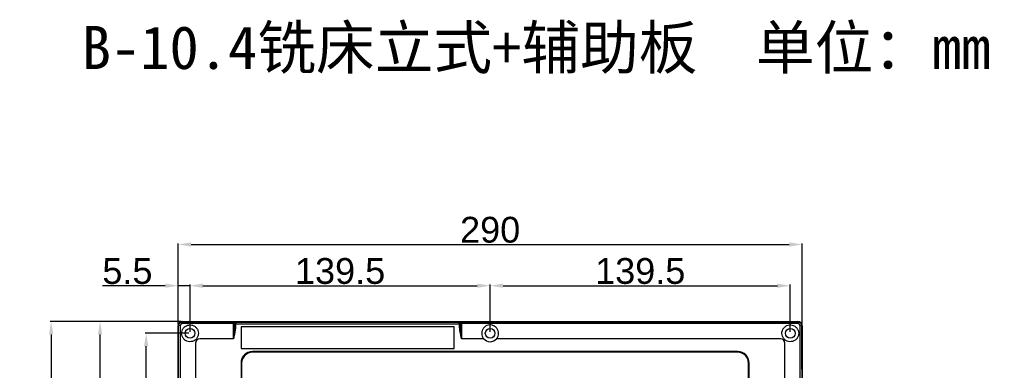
# Model space of a CAD drawing. Header units: millimetres. Extents: x 7146 to 9164, y -1568 to -663.
# Tile 145 of 187: x 7146 to 7604, y -826 to -663. Entities that reach past the tile are written whole.
import ezdxf

# ---------------------------------------------------------------- set-up
doc = ezdxf.new("R2010")
doc.units = ezdxf.units.MM
doc.header["$LTSCALE"] = 3
doc.header["$PDSIZE"] = -1
doc.styles.get("Standard").update_dxf_attribs({"font": 'arial.ttf', "height": 12})
doc.dimstyles.new('ISO-25', dxfattribs={"dimtxt": 12, "dimasz": 6, "dimexe": 0.5, "dimexo": 0.625, "dimtad": 1, "dimdec": 1, "dimdsep": 46, "dimtxsty": 'Standard', "dimcen": 0, "dimclrd": 256, "dimclre": 256, "dimadec": 0, "dimazin": 0, "dimtfac": 1, "dimtdec": 1, "dimtmove": 0, "dimatfit": 3, "dimfxl": 1, "dimlwd": 30, "dimlwe": 30, "dimarcsym": 0})

# ---------------------------------------------------------------- blocks, each defined once
blk = doc.blocks.new('*D250')
at = {"lineweight": 30}
for p, q in [((7219.94, -804.49), (7219.94, -766.81)), ((7225.94, -767.31), (7503.94, -767.31)), ((7509.94, -804.49), (7509.94, -766.81))]:
    blk.add_line(p, q, dxfattribs=at)
for points in [[(7225.94, -766.31), (7225.94, -768.31), (7219.94, -767.31)], [(7503.94, -766.31), (7503.94, -768.31), (7509.94, -767.31)]]:
    blk.add_solid(points)
at = {"layer": 'Defpoints', "color": 0}
for p in [(7509.94, -767.31), (7219.94, -805.12), (7509.94, -805.12)]:
    blk.add_point(p, dxfattribs=at)
at = {"color": 0, "insert": (7364.94, -760.55), "char_height": 12, "attachment_point": 5}
blk.add_mtext('290', dxfattribs=at)
blk = doc.blocks.new('*D251')
at = {"lineweight": 30}
for p, q in [((7225.44, -807.99), (7225.44, -785.98)), ((7231.44, -786.48), (7358.94, -786.48)), ((7364.94, -807.99), (7364.94, -785.98))]:
    blk.add_line(p, q, dxfattribs=at)
for points in [[(7231.44, -785.48), (7231.44, -787.48), (7225.44, -786.48)], [(7358.94, -785.48), (7358.94, -787.48), (7364.94, -786.48)]]:
    blk.add_solid(points)
at = {"layer": 'Defpoints', "color": 0}
for p in [(7364.94, -786.48), (7225.44, -808.62), (7364.94, -808.62)]:
    blk.add_point(p, dxfattribs=at)
at = {"color": 0, "insert": (7295.19, -779.72), "char_height": 12, "attachment_point": 5}
blk.add_mtext('139.5', dxfattribs=at)
blk = doc.blocks.new('*D252')
at = {"lineweight": 30}
for p, q in [((7364.94, -807.99), (7364.94, -785.98)), ((7370.94, -786.48), (7498.44, -786.48)), ((7504.44, -807.99), (7504.44, -785.98))]:
    blk.add_line(p, q, dxfattribs=at)
for points in [[(7370.94, -785.48), (7370.94, -787.48), (7364.94, -786.48)], [(7498.44, -785.48), (7498.44, -787.48), (7504.44, -786.48)]]:
    blk.add_solid(points)
at = {"layer": 'Defpoints', "color": 0}
for p in [(7504.44, -786.48), (7364.94, -808.62), (7504.44, -808.62)]:
    blk.add_point(p, dxfattribs=at)
at = {"color": 0, "insert": (7434.69, -779.72), "char_height": 12, "attachment_point": 5}
blk.add_mtext('139.5', dxfattribs=at)
blk = doc.blocks.new('*D253')
at = {"lineweight": 30}
for p, q in [((7213.94, -786.48), (7184.75, -786.48)), ((7219.94, -804.49), (7219.94, -785.98)), ((7225.44, -786.48), (7219.94, -786.48)), ((7225.44, -807.99), (7225.44, -785.98)), ((7231.44, -786.48), (7237.44, -786.48))]:
    blk.add_line(p, q, dxfattribs=at)
for points in [[(7213.94, -785.48), (7213.94, -787.48), (7219.94, -786.48)], [(7231.44, -785.48), (7231.44, -787.48), (7225.44, -786.48)]]:
    blk.add_solid(points)
at = {"layer": 'Defpoints', "color": 0}
for p in [(7219.94, -786.48), (7219.94, -805.12), (7225.44, -808.62)]:
    blk.add_point(p, dxfattribs=at)
at = {"color": 0, "insert": (7196.34, -779.75), "char_height": 12, "attachment_point": 5}
blk.add_mtext('5.5', dxfattribs=at)
blk = doc.blocks.new('*D258')
at = {"lineweight": 30}
for p, q in [((7224.81, -808.62), (7204.56, -808.62)), ((7205.06, -967.12), (7205.06, -814.62)), ((7224.81, -973.12), (7204.56, -973.12))]:
    blk.add_line(p, q, dxfattribs=at)
for points in [[(7204.06, -814.62), (7206.06, -814.62), (7205.06, -808.62)], [(7204.06, -967.12), (7206.06, -967.12), (7205.06, -973.12)]]:
    blk.add_solid(points)
at = {"layer": 'Defpoints', "color": 0}
for p in [(7205.06, -808.62), (7225.44, -808.62), (7225.44, -973.12)]:
    blk.add_point(p, dxfattribs=at)
at = {"color": 0, "insert": (7198.31, -890.87), "char_height": 12, "attachment_point": 5, "rotation": 90}
blk.add_mtext('164.5', dxfattribs=at)
blk = doc.blocks.new('*D259')
at = {"lineweight": 30}
for p, q in [((7221.31, -803.12), (7160.39, -803.12)), ((7160.89, -809.12), (7160.89, -1417.12)), ((7221.31, -1423.12), (7160.39, -1423.12))]:
    blk.add_line(p, q, dxfattribs=at)
for points in [[(7159.89, -809.12), (7161.89, -809.12), (7160.89, -803.12)], [(7159.89, -1417.12), (7161.89, -1417.12), (7160.89, -1423.12)]]:
    blk.add_solid(points)
at = {"layer": 'Defpoints', "color": 0}
for p in [(7221.94, -803.12), (7160.89, -1423.12), (7221.94, -1423.12)]:
    blk.add_point(p, dxfattribs=at)
at = {"color": 0, "insert": (7154.14, -1139.73), "char_height": 12, "attachment_point": 5, "rotation": 90}
blk.add_mtext('620', dxfattribs=at)
blk = doc.blocks.new('*D265')
at = {"lineweight": 30}
for p, q in [((7221.31, -803.12), (7183.14, -803.12)), ((7183.64, -1137.12), (7183.64, -809.12)), ((7221.31, -1143.12), (7183.14, -1143.12))]:
    blk.add_line(p, q, dxfattribs=at)
for points in [[(7182.64, -809.12), (7184.64, -809.12), (7183.64, -803.12)], [(7182.64, -1137.12), (7184.64, -1137.12), (7183.64, -1143.12)]]:
    blk.add_solid(points)
at = {"layer": 'Defpoints', "color": 0}
for p in [(7183.64, -803.12), (7221.94, -803.12), (7221.94, -1143.12)]:
    blk.add_point(p, dxfattribs=at)
at = {"color": 0, "insert": (7176.88, -973.12), "char_height": 12, "attachment_point": 5, "rotation": 90}
blk.add_mtext('340', dxfattribs=at)

msp = doc.modelspace()

# ---------------------------------------------------------------- linework, layer by layer
at = {"linetype": 'Continuous', "lineweight": 30}
for p, q in [((7219.94, -1141.12), (7219.94, -805.12)), ((7219.94, -805.12), (7220.14, -805.12)), ((7221.94, -803.12), (7507.94, -803.12)), ((7221.94, -803.12), (7221.94, -803.32)), ((7245.64, -804.53), (7245.73, -804.01)), ((7246.2, -804.02), (7246.14, -804.38)), ((7246.14, -804.49), (7246.14, -804.38)), ((7246.64, -804.38), (7246.14, -804.38)), ((7246.14, -804.38), (7246.14, -804.38)), ((7246.64, -804.49), (7246.14, -804.49)), ((7350.64, -804.36), (7246.64, -804.36)), ((7246.64, -804.38), (7246.64, -804.49)), ((7247.14, -803.33), (7247.14, -803.37)), ((7247.14, -803.37), (7350.14, -803.37)), ((7350.14, -803.37), (7350.14, -803.33)), ((7350.64, -804.47), (7350.64, -804.38)), ((7350.64, -804.38), (7351.14, -804.38)), ((7350.64, -804.47), (7351.14, -804.47)), ((7351.14, -804.38), (7351.14, -804.47)), ((7351.14, -804.38), (7351.14, -804.38)), ((7351.54, -804), (7351.64, -804.53)), ((7507.94, -803.12), (7507.94, -803.32)), ((7509.94, -805.12), (7509.73, -805.12)), ((7509.94, -805.12), (7509.94, -1141.12)), ((7348.14, -805.62), (7249.14, -805.62)), ((7249.14, -805.62), (7249.14, -815.62)), ((7348.14, -815.62), (7348.14, -805.62)), ((7227.94, -813.12), (7227.94, -883.62)), ((7245.64, -811.12), (7229.94, -811.12)), ((7361.94, -811.12), (7351.64, -811.12)), ((7499.94, -811.12), (7367.93, -811.12)), ((7501.94, -970.13), (7501.94, -813.12)), ((7249.14, -815.62), (7348.14, -815.62)), ((7480.04, -817.12), (7254.44, -817.12)), ((7480.04, -817.42), (7254.44, -817.42)), ((7249.14, -822.42), (7249.14, -995.22)), ((7249.44, -822.42), (7249.44, -995.22)), ((7485.04, -995.22), (7485.04, -822.42)), ((7485.34, -995.22), (7485.34, -822.42))]:
    msp.add_line(p, q, dxfattribs=at)
at = {"linetype": 'Continuous', "lineweight": 30, "flags": 128}
for points in [[(7245.73, -804.01), (7244.14, -804.01), (7236.14, -804.01), (7222.83, -804.01), (7222.83, -804.01)], [(7245.64, -804.53), (7245.73, -804.53), (7245.83, -804.52), (7245.91, -804.5), (7245.99, -804.49), (7246.05, -804.46), (7246.1, -804.44), (7246.13, -804.41), (7246.14, -804.38)], [(7245.73, -804.01), (7245.82, -804.03), (7245.9, -804.05), (7245.98, -804.06), (7246.05, -804.07), (7246.1, -804.07), (7246.15, -804.06), (7246.18, -804.04), (7246.2, -804.02)], [(7246.64, -804.36), (7246.54, -804.36), (7246.45, -804.36), (7246.36, -804.36), (7246.28, -804.35), (7246.22, -804.35), (7246.18, -804.35), (7246.15, -804.35), (7246.14, -804.35)], [(7350.64, -804.36), (7350.73, -804.36), (7350.83, -804.36), (7350.91, -804.36), (7350.99, -804.35), (7351.05, -804.35), (7351.1, -804.35), (7351.13, -804.35), (7351.14, -804.35)], [(7351.54, -804), (7351.45, -804.03), (7351.37, -804.05), (7351.3, -804.06), (7351.23, -804.07), (7351.17, -804.07), (7351.12, -804.06), (7351.09, -804.04), (7351.07, -804.02)], [(7351.64, -804.53), (7351.54, -804.53), (7351.45, -804.52), (7351.36, -804.51), (7351.28, -804.49), (7351.22, -804.46), (7351.18, -804.44), (7351.15, -804.41), (7351.14, -804.38)], [(7507.05, -804.01), (7507.05, -804.01), (7505.05, -804.01), (7497.05, -804.01), (7465.05, -804.01), (7351.54, -804)], [(7220.82, -806), (7220.82, -806), (7220.82, -808), (7220.82, -816), (7220.82, -848), (7220.82, -883.62)], [(7509.05, -1140.24), (7509.05, -1140.24), (7509.05, -1138.24), (7509.05, -1130.24), (7509.05, -1098.24), (7509.05, -970.24), (7509.05, -806), (7509.05, -806)]]:
    msp.add_lwpolyline(points, dxfattribs=at)
at = {"linetype": 'Continuous', "lineweight": 30}
for centre in [(7225.44, -808.62), (7364.94, -808.62), (7504.44, -808.62)]:
    msp.add_circle(centre, 2.25, dxfattribs=at)
for centre, radius, start, end in [((7221.94, -805.12), 2, 90, 180), ((7220.78, -806.83), 1.83, 85.5533, 110.4037), ((7223.64, -803.96), 1.82, 159.4818, 184.4666), ((7247.14, -804.38), 1, 178, 180), ((7350.14, -804.38), 1, 0, 2), ((7507.94, -805.12), 2, 360, 90), ((7506.24, -803.96), 1.82, 355.533, 20.517), ((7509.1, -806.83), 1.83, 69.5954, 94.4475), ((7229.94, -813.12), 2, 90.0009, 179.9992), ((7364.94, -808.62), 3.9, 219.8683, 320.1317), ((7499.94, -813.12), 2, 0.0004, 89.9996), ((7254.44, -822.42), 5.3, 90, 180), ((7254.44, -822.42), 5, 90, 180), ((7480.04, -822.42), 5.3, 0, 90), ((7480.04, -822.42), 5, 0, 90)]:
    msp.add_arc(centre, radius, start, end, dxfattribs=at)
for centre, major_axis, ratio, start_param, end_param in [((7247.14, -804.36), (0.722, 0.704), 0.982686, 0.80721, 2.3431), ((7247.14, -804.36), (0.023, 1), 0.499493, 0.046521, 1.582411), ((7247.14, -804.38), (0, -0.5), 0.999391, 4.677482, 4.712389), ((7350.14, -804.36), (-0.023, 1), 0.499493, 4.700774, 6.236664), ((7350.14, -804.36), (0.722, -0.704), 0.982686, 0.798493, 2.334383), ((7350.14, -804.38), (0, -0.5), 0.999391, 1.570796, 1.605703)]:
    msp.add_ellipse(centre, major_axis=major_axis, ratio=ratio, start_param=start_param, end_param=end_param, dxfattribs=at)
for points, knots in [([(7220.14, -805.12), (7220.16, -804.92), (7220.2, -804.52), (7220.5, -803.99), (7220.95, -803.58), (7221.45, -803.36), (7221.79, -803.33), (7221.94, -803.32)], [0, 0, 0, 0, 0.2118294, 0.424125, 0.6360012, 0.8475679, 1, 1, 1, 1]), ([(7220.14, -883.62), (7220.14, -869.13), (7220.14, -847.09), (7220.15, -822.98), (7220.14, -812.33), (7220.15, -808.21), (7220.14, -806.15), (7220.14, -805.12)], [0, 0, 0, 0, 0.553678, 0.842399, 0.921182, 0.960643, 1, 1, 1, 1]), ([(7220.92, -805.01), (7220.9, -805.34), (7220.89, -805.68), (7220.82, -806), (7220.82, -806)], [0, 0, 0, 0, 0.999939, 1, 1, 1, 1]), ([(7221.83, -804.1), (7221.76, -804.11), (7221.59, -804.13), (7221.34, -804.25), (7221.12, -804.46), (7220.96, -804.72), (7220.93, -804.91), (7220.92, -805.01)], [0, 0, 0, 0, 0.149889, 0.362101, 0.576904, 0.790818, 1, 1, 1, 1]), ([(7229.34, -808.62), (7229.29, -808.18), (7229.21, -807.3), (7228.53, -806.13), (7227.53, -805.24), (7226.28, -804.73), (7224.96, -804.68), (7223.71, -805.04), (7222.65, -805.79), (7221.89, -806.84), (7221.5, -808.07), (7221.54, -809.37), (7221.99, -810.58), (7222.8, -811.59), (7223.92, -812.3), (7225.24, -812.59), (7226.58, -812.43), (7227.77, -811.84), (7228.69, -810.89), (7229.25, -809.76), (7229.31, -808.97), (7229.34, -808.62)], [0, 0, 0, 0, 0.054212, 0.108388, 0.163366, 0.217935, 0.270521, 0.321734, 0.374459, 0.425928, 0.477594, 0.530559, 0.581759, 0.634078, 0.688354, 0.743418, 0.797551, 0.850518, 0.903237, 0.956581, 1, 1, 1, 1]), ([(7222.83, -804.01), (7222.83, -804.01), (7222.55, -804.14), (7222.19, -804.12), (7221.83, -804.1)], [0, 0, 0, 0, 0.000073, 1, 1, 1, 1]), ([(7221.94, -803.32), (7222.96, -803.33), (7225.02, -803.33), (7229.14, -803.32), (7236.52, -803.33), (7242.86, -803.33), (7247.14, -803.33)], [0, 0, 0, 0, 0.1224343, 0.245197, 0.4905531, 1, 1, 1, 1]), ([(7245.64, -811.12), (7245.64, -811.11), (7245.71, -810.43), (7245.79, -809.64), (7245.93, -808.2), (7246.06, -806.78), (7246.13, -805.36), (7246.14, -804.6), (7246.14, -804.49)], [0, 0, 0, 0, 0.004418, 0.305429, 0.356755, 0.65554, 0.950375, 1, 1, 1, 1]), ([(7246.64, -804.49), (7246.64, -804.6), (7246.63, -805.39), (7246.48, -806.83), (7246.23, -808.26), (7245.95, -809.68), (7245.78, -810.45), (7245.64, -811.11), (7245.64, -811.12)], [0, 0, 0, 0, 0.050862, 0.349027, 0.646938, 0.697843, 0.995668, 1, 1, 1, 1]), ([(7245.64, -811.12), (7245.64, -811.12), (7245.64, -810.22), (7245.64, -808.42), (7245.64, -806.22), (7245.64, -804.95), (7245.64, -804.53)], [0, 0, 0, 0, 0.000009, 0.403624, 0.805133, 1, 1, 1, 1]), ([(7245.73, -804.01), (7245.81, -803.91), (7245.99, -803.67), (7246.43, -803.43), (7246.83, -803.34), (7247.09, -803.33), (7247.13, -803.33), (7247.14, -803.33)], [0, 0, 0, 0, 0.212378, 0.503829, 0.913915, 0.995831, 1, 1, 1, 1]), ([(7247.14, -803.33), (7247.14, -803.33), (7247.11, -803.33), (7246.93, -803.34), (7246.67, -803.44), (7246.37, -803.68), (7246.25, -803.92), (7246.2, -804.02)], [0, 0, 0, 0, 0.004174, 0.086087, 0.496169, 0.787621, 1, 1, 1, 1]), ([(7350.14, -803.33), (7364.21, -803.33), (7397.54, -803.33), (7434.73, -803.32), (7461.72, -803.33), (7473.29, -803.35), (7484.86, -803.36), (7496.43, -803.36), (7504.1, -803.34), (7507.94, -803.32)], [0, 0, 0, 0, 0.267397, 0.633558, 0.706877, 0.780306, 0.853675, 0.926874, 1, 1, 1, 1]), ([(7350.14, -803.33), (7350.14, -803.33), (7350.18, -803.33), (7350.44, -803.34), (7350.84, -803.43), (7351.29, -803.67), (7351.46, -803.9), (7351.54, -804)], [0, 0, 0, 0, 0.004181, 0.081743, 0.49354, 0.78659, 1, 1, 1, 1]), ([(7351.07, -804.02), (7351.02, -803.92), (7350.9, -803.68), (7350.6, -803.44), (7350.34, -803.34), (7350.17, -803.33), (7350.14, -803.33), (7350.14, -803.33)], [0, 0, 0, 0, 0.213424, 0.506453, 0.918248, 0.995822, 1, 1, 1, 1]), ([(7351.64, -811.12), (7351.63, -811.11), (7351.59, -810.9), (7351.26, -809.36), (7350.77, -807.17), (7350.67, -805.14), (7350.64, -804.47)], [0, 0, 0, 0, 0.004367, 0.095509, 0.702122, 1, 1, 1, 1]), ([(7351.64, -811.12), (7351.64, -811.11), (7351.61, -810.9), (7351.45, -809.33), (7351.21, -807.12), (7351.15, -805.12), (7351.14, -804.47)], [0, 0, 0, 0, 0.004448, 0.096628, 0.706471, 1, 1, 1, 1]), ([(7351.64, -804.53), (7351.64, -806.03), (7351.64, -808.05), (7351.64, -810.28), (7351.64, -810.96), (7351.64, -811.12)], [0, 0, 0, 0, 0.69186, 0.929972, 1, 1, 1, 1]), ([(7367.93, -811.12), (7368.18, -810.76), (7368.67, -810.04), (7368.9, -808.73), (7368.73, -807.43), (7368.13, -806.25), (7367.16, -805.32), (7365.93, -804.77), (7364.61, -804.66), (7363.36, -804.98), (7362.27, -805.68), (7361.45, -806.7), (7361.01, -807.97), (7361.03, -809.32), (7361.4, -810.4), (7361.8, -810.93), (7361.94, -811.12)], [0, 0, 0, 0, 0.073123, 0.146253, 0.219341, 0.293647, 0.369574, 0.445312, 0.518448, 0.589378, 0.660987, 0.735271, 0.811388, 0.886831, 0.96053, 1, 1, 1, 1]), ([(7508.34, -808.62), (7508.29, -808.19), (7508.21, -807.32), (7507.56, -806.17), (7506.6, -805.29), (7505.4, -804.77), (7504.1, -804.66), (7502.84, -804.99), (7501.76, -805.69), (7500.95, -806.72), (7500.51, -807.99), (7500.53, -809.34), (7500.99, -810.59), (7501.83, -811.62), (7502.96, -812.31), (7504.25, -812.59), (7505.55, -812.43), (7506.75, -811.86), (7507.69, -810.91), (7508.25, -809.77), (7508.31, -808.97), (7508.34, -808.62)], [0, 0, 0, 0, 0.052743, 0.10543, 0.157788, 0.21012, 0.263014, 0.314283, 0.366057, 0.419748, 0.474768, 0.529308, 0.582564, 0.635128, 0.688416, 0.741368, 0.794148, 0.847804, 0.90267, 0.957459, 1, 1, 1, 1]), ([(7508.05, -804.1), (7507.68, -804.12), (7507.32, -804.14), (7507.05, -804.01), (7507.05, -804.01)], [0, 0, 0, 0, 0.999927, 1, 1, 1, 1]), ([(7507.94, -803.32), (7508.14, -803.34), (7508.54, -803.38), (7509.07, -803.68), (7509.47, -804.13), (7509.7, -804.64), (7509.72, -804.98), (7509.73, -805.12)], [0, 0, 0, 0, 0.211831, 0.42413, 0.63602, 0.847591, 1, 1, 1, 1]), ([(7508.96, -805.01), (7508.95, -804.94), (7508.92, -804.77), (7508.8, -804.53), (7508.6, -804.31), (7508.34, -804.15), (7508.14, -804.12), (7508.05, -804.1)], [0, 0, 0, 0, 0.149925, 0.362189, 0.576993, 0.790885, 1, 1, 1, 1]), ([(7509.05, -806), (7509.05, -806), (7509.05, -805.67), (7509, -805.34), (7508.96, -805.01)], [0, 0, 0, 0, 0.00006, 1, 1, 1, 1]), ([(7509.73, -805.12), (7509.73, -806.15), (7509.73, -808.21), (7509.73, -812.33), (7509.73, -827.47), (7509.74, -889.72), (7509.73, -955.31), (7509.73, -1030), (7509.73, -1067.11), (7509.74, -1101.47), (7509.73, -1117.34), (7509.72, -1125.28), (7509.71, -1133.22), (7509.73, -1138.49), (7509.73, -1141.12)], [0, 0, 0, 0, 0.00919, 0.018404, 0.036819, 0.144304, 0.574246, 0.622355, 0.811144, 0.905539, 0.92917, 0.952828, 0.976437, 1, 1, 1, 1])]:
    msp.add_open_spline(points, degree=3, knots=knots, dxfattribs=at)

# ---------------------------------------------------------------- texts
at = {"insert": (7175.08, -665.75), "char_height": 20, "attachment_point": 1}
msp.add_mtext_dynamic_manual_height_columns('{\\fSimSun|b0|i0|c134|p2;B-10.4铣床立式+辅助板  单位：mm}', width=468.0027, gutter_width=35, heights=[0], dxfattribs=at)

# ---------------------------------------------------------------- dimensions: what is measured, and where the dimension line sits
for base, p1, p2, picture, middle in [((7509.94, -767.31), (7219.94, -805.12), (7509.94, -805.12), '*D250', (7364.94, -760.55)), ((7219.94, -786.48), (7225.44, -808.62), (7219.94, -805.12), '*D253', (7196.34, -779.75)), ((7364.94, -786.48), (7225.44, -808.62), (7364.94, -808.62), '*D251', (7295.19, -779.72)), ((7504.44, -786.48), (7364.94, -808.62), (7504.44, -808.62), '*D252', (7434.69, -779.72))]:
    dim = msp.add_linear_dim(base=base, p1=p1, p2=p2, dimstyle='ISO-25')
    dim.commit()
    dim.dimension.update_dxf_attribs({"geometry": picture, "text_midpoint": middle})
dim = msp.add_linear_dim(base=(7160.89, -1423.12), p1=(7221.94, -803.12), p2=(7221.94, -1423.12), angle=90, dimstyle='ISO-25')
dim.commit()
dim.dimension.update_dxf_attribs({"geometry": '*D259', "text_midpoint": (7160.89, -1139.73), "dimtype": 160})
for base, p1, p2, picture, middle in [((7183.64, -803.12), (7221.94, -1143.12), (7221.94, -803.12), '*D265', (7176.88, -973.12)), ((7205.06, -808.62), (7225.44, -973.12), (7225.44, -808.62), '*D258', (7198.31, -890.87))]:
    dim = msp.add_linear_dim(base=base, p1=p1, p2=p2, angle=90, dimstyle='ISO-25')
    dim.commit()
    dim.dimension.update_dxf_attribs({"geometry": picture, "text_midpoint": middle})

doc.saveas('drawing.dxf')
